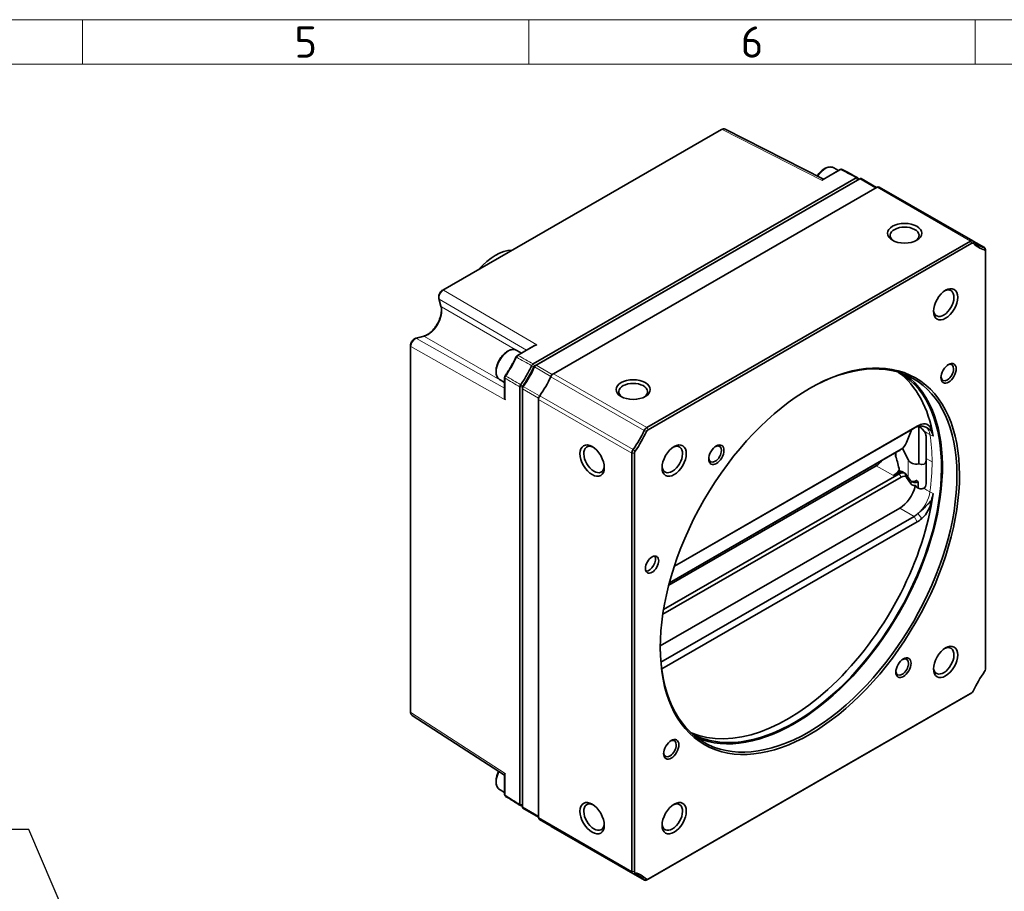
# Model space of a CAD drawing. Header units: millimetres. Extents: x 5 to 415, y 5 to 292.
# Tile 19 of 32: x 203 to 313, y 194 to 292. Entities that reach past the tile are written whole.
import ezdxf

# ---------------------------------------------------------------- set-up
doc = ezdxf.new("R2010")
doc.units = ezdxf.units.MM
for name, color, linetype, lineweight in [('Bemaßung (ISO)', 7, 'Continuous', 25), ('Rahmen (ISO)', 7, 'Continuous', 70), ('Sichtbar (ISO)', 7, 'Continuous', 35), ('Sichtbar schmal (ISO)', 7, 'Continuous', 18), ('Symbol (ISO)', 7, 'Continuous', 25)]:
    doc.layers.add(name, color=color, linetype=linetype, lineweight=lineweight)
doc.styles.add('Bezeichnungstext (ISO)', font='isocpeur.ttf')
doc.styles.add('Notiztext (ISO)', font='isocpeur.ttf')
doc.dimstyles.new('Standard (ISO)', dxfattribs={"dimtxt": 3.5, "dimasz": 2.5, "dimexe": 2, "dimexo": 0, "dimgap": 0.762, "dimtad": 1, "dimtoh": 1, "dimdec": 8, "dimrnd": 1e-08, "dimdsep": 46, "dimtxsty": 'Notiztext (ISO)', "dimcen": 0.09, "dimdle": 10, "dimclrd": 256, "dimclre": 256, "dimclrt": 256, "dimadec": 6, "dimazin": 2, "dimtfac": 0.514286, "dimtdec": 3, "dimtmove": 0, "dimatfit": 3, "dimfxl": 1, "dimtolj": 1, "dimlwd": -1, "dimlwe": -1, "dimarcsym": 0})
doc.dimstyles.new('Standard - Methode 1b (ISO)$7', dxfattribs={"dimtxt": 3.5, "dimasz": 2.5, "dimexe": 2, "dimexo": 0, "dimgap": 0.762, "dimtad": 1, "dimtoh": 1, "dimrnd": 1e-08, "dimdsep": 46, "dimtxsty": 'Notiztext (ISO)', "dimcen": 0.09, "dimdle": 10, "dimclrd": 256, "dimclre": 256, "dimclrt": 256, "dimazin": 2, "dimtfac": 1, "dimtmove": 0, "dimatfit": 3, "dimfxl": 1, "dimtolj": 1, "dimlwd": -1, "dimlwe": -1, "dimarcsym": 0})

# ---------------------------------------------------------------- blocks, each defined once
blk = doc.blocks.new('*D25')
at = {"layer": 'Bemaßung (ISO)', "transparency": 16777216}
for p, q in [((308.29, 171.73), (308.29, 193.47)), ((364.29, 171.73), (364.29, 193.47)), ((310.79, 191.47), (361.79, 191.47))]:
    blk.add_line(p, q, dxfattribs=at)
for points in [[(310.79, 191.88), (310.79, 191.05), (308.29, 191.47)], [(361.79, 191.88), (361.79, 191.05), (364.29, 191.47)]]:
    blk.add_solid(points, dxfattribs=at)
at = {"layer": 'Defpoints', "color": 0, "transparency": 16777216}
for p in [(364.29, 191.47), (308.29, 171.73), (364.29, 171.73)]:
    blk.add_point(p, dxfattribs=at)
at = {"layer": 'Bemaßung (ISO)', "transparency": 16777216, "insert": (334.19, 195.73), "char_height": 3.5, "attachment_point": 1, "style": 'Notiztext (ISO)'}
blk.add_mtext('\\A1;56', dxfattribs=at)
blk = doc.blocks.new('Ränder Basler-A3')
at = {"layer": 'Rahmen (ISO)', "color": 7, "lineweight": 18}
blk.add_line((5, 292), (415, 292), dxfattribs=at)
at = {"layer": 'Rahmen (ISO)', "color": 7, "linetype": 'Continuous', "lineweight": 18}
for p, q in [((210, 292), (210, 287)), ((260, 292), (260, 287)), ((310, 292), (310, 287))]:
    blk.add_line(p, q, dxfattribs=at)
at = {"layer": 'Rahmen (ISO)', "lineweight": 18}
for p, q in [((160, 287), (210, 287)), ((210, 287), (260, 287)), ((260, 287), (310, 287)), ((310, 287), (360, 287))]:
    blk.add_line(p, q, dxfattribs=at)
at = {"layer": 'Rahmen (ISO)', "char_height": 3.5, "attachment_point": 5, "style": 'Bezeichnungstext (ISO)'}
for s, insert in [('\\fISOCPEUR|b0|i0;\\H3.5000;5', (235, 289.5)), ('\\fISOCPEUR|b0|i0;\\H3.5000;6', (285, 289.5))]:
    blk.add_mtext(s, dxfattribs=dict(at, insert=insert))

msp = doc.modelspace()

# ---------------------------------------------------------------- linework, layer by layer
at = {"layer": 'Sichtbar (ISO)'}
for p, q in [((281.56278344, 279.68990671), (250.34678119, 261.71380655)), ((292.99180556, 274.13087), (281.99510299, 279.72355247)), ((292.94657756, 274.10482492), (294.85694003, 275.2049295)), ((294.16272142, 275.39297002), (294.67309954, 275.09906281)), ((296.67635989, 274.28222377), (260.47863674, 253.43734134)), ((260.62000963, 253.19670085), (296.81773279, 274.04158328)), ((260.79724984, 253.29543323), (297.06475665, 274.18050139)), ((298.95000897, 273.19577974), (297.21446631, 274.19521229)), ((299.00435055, 273.22707298), (262.73684374, 252.34200482)), ((309.71904701, 267.22509457), (299.25386665, 273.25159113)), ((309.46953091, 267.20057641), (273.2020241, 246.31550825)), ((273.34344546, 246.07055968), (309.61095226, 266.95562784)), ((311.03073009, 266.4638927), (309.75210557, 267.2002036)), ((311.13476738, 266.23419884), (311.13476738, 266.07132055)), ((311.13476738, 266.07132055), (311.13476738, 219.23404577)), ((249.91198882, 260.77782827), (250.14822807, 259.89450982)), ((248.21226532, 256.54069839), (247.3306084, 256.30612252)), ((246.73712468, 255.46193182), (246.73712468, 214.46513705)), ((258.66596101, 254.95174519), (259.17633913, 254.65783797)), ((258.70423424, 254.38597085), (260.61459671, 255.48607543)), ((260.5851178, 253.17232781), (260.79642944, 253.29495896)), ((256.7696386, 251.65872813), (257.27944582, 251.36514968)), ((257.27944582, 249.71016677), (257.27944582, 251.91839238)), ((259.93412471, 251.92623223), (260.0269583, 252.08702447)), ((258.99064047, 250.86006049), (258.99064047, 204.1034686)), ((259.26973275, 204.10136468), (259.26973275, 250.85795657)), ((259.27343473, 250.65611242), (259.27343473, 250.90042984)), ((259.27343473, 203.81883763), (259.27343473, 250.65611242)), ((261.07160727, 249.45773543), (261.07160727, 202.62046065)), ((303.14687506, 246.25648772), (276.29501189, 230.79352812)), ((276.29564977, 230.7954733), (303.50042845, 246.46166343)), ((303.68754631, 246.46975189), (303.68754631, 242.22855517)), ((302.30197352, 244.62847884), (302.82275059, 245.95624949)), ((304.48927071, 245.3274488), (304.48927071, 242.85552833)), ((275.73921253, 228.92768375), (301.69184204, 243.87280912)), ((301.69457671, 243.87439003), (301.48326508, 243.75175887)), ((301.49449105, 243.67474136), (301.53690913, 243.7828903)), ((302.4691972, 242.73413243), (301.83990173, 243.97619389)), ((271.53678763, 243.43123887), (271.53678763, 196.59396408)), ((271.81963034, 196.59396408), (271.81963034, 243.43123887)), ((301.47971001, 243.7497037), (275.73891295, 228.92656452)), ((304.48927071, 242.85552833), (304.48927071, 240.01339249)), ((275.66805538, 228.65740523), (298.90182006, 242.03684048)), ((301.69184204, 240.76613005), (275.00265257, 225.396848)), ((275.08725937, 225.93515138), (301.47971001, 241.1335529)), ((301.33828865, 241.21499204), (300.83363579, 240.92438179)), ((301.65153579, 241.33176709), (301.49449105, 241.55129548)), ((301.84560917, 241.36017839), (302.12845188, 241.1973001)), ((302.72345285, 240.40713866), (302.23916431, 241.08411188)), ((302.82275059, 239.98518352), (302.30197352, 240.71316303)), ((303.6160474, 239.51278396), (303.6160474, 240.19515501)), ((274.71932848, 221.84087194), (301.54315688, 237.28768739)), ((274.79610883, 220.03804705), (303.14687506, 236.36416751)), ((303.50042845, 235.75179609), (274.87970656, 219.2702185)), ((273.2020241, 195.62758651), (309.46953091, 216.51265467)), ((309.61095226, 216.59472495), (273.34344546, 195.70965679)), ((309.61177267, 216.59519923), (309.47089824, 216.51344512)), ((246.92501304, 214.07209087), (257.27944582, 207.36916135)), ((257.27944582, 207.42207456), (257.27944582, 205.21384895)), ((256.7696386, 205.71257971), (257.27944582, 205.41900126)), ((261.07160727, 202.68146927), (259.3358571, 203.68102132)), ((261.07160727, 202.67561545), (260.64754018, 202.91981945)), ((271.64082492, 196.36427022), (261.17564455, 202.39076679)), ((272.952508, 195.60306836), (262.48732763, 201.62956492))]:
    msp.add_line(p, q, dxfattribs=at)
for centre, major_axis, ratio, start_param, end_param in [((27409.71329559, 16315.45031927), (-38852.29616631, -888.54608023), 0.5608802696, 0.7856033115, 0.7856652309), ((297.06475665, 273.93523726), (0.14970966, 0.25997503), 0.5780931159, 0, 0.783464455), ((299.00435055, 272.81829941), (0.24951611, 0.43329172), 0.5780931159, 0, 0.783464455), ((302.08380058, 267.83281904), (-1.6211, 0), 0.575861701, 2.4494485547, 6.975329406), ((309.46953091, 266.79180285), (0.24951611, 0.43329172), 0.5780931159, 6.1281326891, 7.0666497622), ((309.61095226, 266.71036371), (0.14970966, 0.25997503), 0.5780931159, 6.1281326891, 7.0666497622), ((314.37506325, 273.77187008), (-4.04216091, -7.01932583), 0.5780931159, 6.1281326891, 6.4343705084), ((314.5164846, 273.69043093), (-4.14196736, -7.19264252), 0.5780931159, 6.1281326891, 6.4343705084), ((256.2311078, 260.73374945), (2.96924166, 5.15617145), 0.5780931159, 0.3280481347, 1.2388807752), ((310.78121399, 266.03060098), (0.24951611, 0.43329172), 0.5780931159, 5.4958534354, 6.4343705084), ((310.92263534, 265.94916184), (0.14970966, 0.25997503), 0.5780931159, 5.4958534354, 6.4343705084), ((306.46786262, 260.23941344), (0.80898112, 1.40481841), 0.5780931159, 2.44263112, 6.9821468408), ((291.3357775, 231.41408146), (11.72725697, 20.36471075), 0.5780931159, 2.3584907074, 7.0662872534), ((255.99293004, 254.32168381), (4.04216091, 7.01932583), 0.5780931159, 4.553660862, 4.8672496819), ((255.780798, 254.44384253), (-4.19187058, -7.27930086), 0.5780931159, 1.5799144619, 1.7238133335), ((255.780798, 254.44384253), (-4.19187058, -7.27930086), 0.5780931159, 1.7238133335, 1.7256570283), ((260.79724984, 253.0501691), (0.14970966, 0.25997503), 0.5780931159, 0.783464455, 1.7256570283), ((306.87055687, 252.47487952), (0.50225097, 0.8721729), 0.5780931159, 2.448886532, 6.9758914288), ((255.780798, 254.44384253), (-4.19187058, -7.27930086), 0.5780931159, 1.4139119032, 1.5578107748), ((257.8313114, 253.26348209), (-4.04216091, -7.01932583), 0.5780931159, 1.4157437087, 1.721981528), ((262.73684374, 251.93323125), (-0.24951611, -0.43329172), 0.5780931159, 3.9250571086, 4.8635741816), ((289.70943191, 232.3506316), (-11.65240214, -20.23472323), 0.5780931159, 0.0231653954, 3.1184272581), ((289.70943191, 232.3506316), (-11.72725697, -20.36471075), 0.5780931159, 0.0691278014, 3.0724648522), ((289.00232513, 232.75782732), (11.65240214, 20.23472323), 0.5780931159, 5.6649270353, 6.2156998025), ((255.780798, 254.44384253), (-4.19187058, -7.27930086), 0.5780931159, 1.4120682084, 1.4139119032), ((259.48556676, 250.77827113), (0.14970966, 0.25997503), 0.5780931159, 1.4120682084, 2.3542607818), ((271.67820899, 250.32340334), (-1.6211, 0), 0.575861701, 2.4494485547, 6.975329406), ((261.42516066, 249.66133329), (-0.24951611, -0.43329172), 0.5780931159, 4.5573363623, 5.4958534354), ((268.29649176, 247.23698552), (-4.04216091, -7.01932583), 0.5780931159, 1.4157437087, 1.721981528), ((273.2020241, 245.90673469), (-0.24951611, -0.43329172), 0.5780931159, 3.9250571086, 4.8635741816), ((273.34344546, 245.82529555), (0.14970966, 0.25997503), 0.5780931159, 0.783464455, 1.721981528), ((303.7928241, 246.18637284), (0.93203743, 0.93203743), 0.5187937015, 2.1220108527, 2.270324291), ((303.14687506, 244.17174255), (-1.27253214, -2.20978776), 0.5780931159, 3.6879995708, 3.9250571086), ((303.50042845, 243.9681447), (1.52204825, 2.64307948), 0.5780931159, 0.5464069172, 0.783464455), ((303.67479084, 244.90297041), (0.99806442, 1.73316687), 0.5780931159, 5.5986328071, 6.8295922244), ((268.43791312, 247.15554638), (4.14196736, 7.19264252), 0.5780931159, 4.5573363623, 4.8635741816), ((303.50042845, 243.9681447), (1.27253214, 2.20978776), 0.5780931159, 5.6649270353, 5.9973272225), ((267.29414694, 242.72999774), (0.80898112, -1.40481841), 0.5780931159, 2.44263112, 6.9821468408), ((271.89034102, 243.63483672), (-0.24951611, -0.43329172), 0.5780931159, 4.5573363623, 5.4958534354), ((276.06227103, 242.72999774), (0.80898112, 1.40481841), 0.5780931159, 2.44263112, 6.9821468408), ((280.85743651, 243.34110422), (0.50225097, 0.8721729), 0.5780931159, 2.448886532, 6.9758914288), ((301.69184204, 244.69035625), (0.49903221, 0.86658344), 0.5780931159, 3.9250571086, 4.9659506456), ((272.03176238, 243.55339758), (0.14970966, 0.25997503), 0.5780931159, 1.4157437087, 2.3542607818), ((300.95656482, 242.16166706), (0.54264846, -2.13158616), 0.1784926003, 1.2352847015, 1.9284330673), ((300.83363579, 242.23245719), (0.79845154, 1.3865335), 0.5780931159, 0.1596701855, 0.2791014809), ((303.43927071, 243.06263725), (-1.05, 0), 0.8175471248, 0.3926990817, 1.8095099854), ((298.90182006, 243.34491588), (0.79845154, 1.3865335), 0.5780931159, 3.9250571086, 4.5248959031), ((303.43927071, 243.20560967), (0.93203743, -0.93203743), 0.5187937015, 5.4296719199, 6.7617545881), ((300.83363579, 242.23245719), (0.79845154, 1.3865335), 0.5780931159, 3.9250571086, 4.548851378), ((301.33828865, 240.15218078), (-0.64874188, -1.12655847), 0.5780931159, 3.5773234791, 3.9250571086), ((301.47971001, 240.07074164), (0.64874188, 1.12655847), 0.5780931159, 6.2780137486, 7.0666497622), ((302.15778415, 239.68026471), (-0.44090187, 1.73191376), 0.1784926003, 0.0170646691, 0.2637568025), ((301.69184204, 239.94858292), (0.49903221, 0.86658344), 0.5780931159, 6.0257562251, 7.0666497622), ((301.19686729, 240.23361992), (0.64874188, 1.12655847), 0.5780931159, 0, 0.1890386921), ((302.51133754, 239.47666685), (-0.44090187, 1.73191376), 0.1784926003, 5.8537822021, 6.1060397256), ((301.54315688, 239.37243256), (1.27253214, 2.20978776), 0.5780931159, 3.9250571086, 5.183181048), ((302.34136351, 242.66374418), (-0.61895839, 2.43134047), 0.1784926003, 2.7121895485, 2.8726355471), ((303.5878167, 241.94595953), (-0.91073379, -1.58151477), 0.5780931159, 0.129975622, 0.6562099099), ((303.7928241, 240.87231653), (-0.93203743, -0.93203743), 0.5187937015, 6.197315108, 6.8687453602), ((301.54315688, 239.37243256), (1.27253214, 2.20978776), 0.5780931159, 5.183181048, 5.230765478), ((289.00232513, 232.75782732), (-11.65240214, -20.23472323), 0.5780931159, 0.0674855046, 2.1851871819), ((303.50042845, 238.24531482), (1.27253214, 2.20978776), 0.5780931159, 4.9943796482, 5.3267798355), ((303.67479084, 237.51130635), (-0.99806442, -1.73316687), 0.5780931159, 1.0205219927, 2.2514814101), ((303.14687506, 238.44891268), (1.27253214, 2.20978776), 0.5780931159, 3.9250571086, 4.1621146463), ((303.50042845, 238.24531482), (-1.52204825, -2.64307948), 0.5780931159, 0.783464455, 1.0205219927), ((273.44597594, 231.16691283), (0.52398382, 0.90991261), 0.5780931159, 3.4843319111, 5.9404460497), ((306.46786262, 220.17960432), (0.80898112, 1.40481841), 0.5780931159, 2.44263112, 6.9821468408), ((301.8141185, 219.48705871), (0.50225097, 0.8721729), 0.5780931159, 2.448886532, 6.9758914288), ((314.5164846, 215.50973826), (-4.14196736, -7.19264252), 0.5780931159, 4.5573363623, 4.8635741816), ((310.92263534, 219.11188706), (-0.14970966, -0.25997503), 0.5780931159, 1.4157437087, 2.3542607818), ((309.61095226, 216.83998909), (-0.14970966, -0.25997503), 0.5780931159, 0.783464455, 1.721981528), ((275.80099814, 210.3532834), (0.50225097, 0.8721729), 0.5780931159, 2.448886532, 6.9758914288), ((-112.57483992, -31359.22219144), (-18618.42267291, 34112.2543482), 0.5631125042, 5.4995069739, 5.4995688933), ((267.29414694, 202.67018863), (0.80898112, -1.40481841), 0.5780931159, 2.44263112, 6.9821468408), ((276.06227103, 202.67018863), (0.80898112, 1.40481841), 0.5780931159, 2.44263112, 6.9821468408), ((-27546.53784327, -15359.94661352), (-38803.61213409, 911.99074561), 0.5904325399, 3.9274800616, 3.9274817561), ((259.48556676, 203.94099635), (-0.14970966, -0.25997503), 0.5780931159, 5.4958534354, 6.2831853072), ((255.99293004, 196.37503222), (4.04216091, 7.01932583), 0.5780931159, 6.1244571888, 6.1254770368), ((260.79724984, 203.17979448), (-0.14970966, -0.25997503), 0.5780931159, 6.1244571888, 6.2831853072), ((261.42516066, 202.82405851), (-0.24951611, -0.43329172), 0.5780931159, 5.4958534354, 6.2831853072), ((262.73684374, 202.06285664), (-0.24951611, -0.43329172), 0.5780931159, 6.1406171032, 6.2831853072), ((271.89034102, 196.79756194), (-0.24951611, -0.43329172), 0.5780931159, 5.4958534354, 6.4343705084), ((268.29649176, 189.05629285), (4.04216091, 7.01932583), 0.5780931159, 6.1281326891, 6.4343705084), ((272.03176238, 196.7161228), (-0.14970966, -0.25997503), 0.5780931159, 5.4958534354, 6.4343705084), ((268.43791312, 188.9748537), (4.14196736, 7.19264252), 0.5780931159, 6.1281326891, 6.4343705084), ((273.2020241, 196.03636007), (-0.24951611, -0.43329172), 0.5780931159, 6.1281326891, 7.0666497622), ((273.34344546, 195.95492093), (-0.14970966, -0.25997503), 0.5780931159, 6.1281326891, 7.0666497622)]:
    msp.add_ellipse(centre, major_axis=major_axis, ratio=ratio, start_param=start_param, end_param=end_param, dxfattribs=at)
for centre, major_axis, ratio in [((302.08380058, 268.07808318), (1.9211, 0), 0.575861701), ((306.67999466, 260.11725472), (0.95869078, 1.66479344), 0.5780931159), ((291.47719886, 231.33264232), (11.82706341, 20.53802744), 0.5780931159), ((307.01197823, 252.39344038), (0.60205741, 1.04548959), 0.5780931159), ((271.67820899, 250.56866748), (1.9211, 0), 0.575861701), ((267.08201491, 242.60783903), (0.95869078, -1.66479344), 0.5780931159), ((276.27440307, 242.60783903), (0.95869078, 1.66479344), 0.5780931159), ((280.99885787, 243.25966507), (0.60205741, 1.04548959), 0.5780931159), ((273.79952933, 230.96331497), (0.52398382, 0.90991261), 0.5780931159), ((306.67999466, 220.05744561), (0.95869078, 1.66479344), 0.5780931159), ((301.95553985, 219.40561956), (0.60205741, 1.04548959), 0.5780931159), ((275.94241949, 210.27184426), (0.60205741, 1.04548959), 0.5780931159), ((267.08201491, 202.54802991), (0.95869078, -1.66479344), 0.5780931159), ((276.27440307, 202.54802991), (0.95869078, 1.66479344), 0.5780931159)]:
    msp.add_ellipse(centre, major_axis=major_axis, ratio=ratio, dxfattribs=at)
for points, knots in [([(281.99510299, 279.72355247), (281.96668793, 279.73800375), (281.93648101, 279.74863464), (281.87533102, 279.76206496), (281.84442083, 279.76490383), (281.78378075, 279.76401819), (281.75403615, 279.760326), (281.6963482, 279.74782899), (281.66838409, 279.73903017), (281.61426398, 279.71736001), (281.58809764, 279.70448418), (281.56278344, 279.68990671)], [0.162761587, 0.162761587, 0.162761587, 0.162761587, 0.31337955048, 0.31337955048, 0.46399751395, 0.46399751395, 0.61461547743, 0.61461547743, 0.7652334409, 0.7652334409, 0.91585140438, 0.91585140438, 0.91585140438, 0.91585140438]), ([(294.16272142, 275.39297002), (294.06007781, 275.45207855), (293.94386089, 275.48662386), (293.69290782, 275.50671364), (293.55762268, 275.48845306), (293.27210768, 275.3996191), (293.12166975, 275.32270888), (292.82746257, 275.1181171), (292.68401385, 274.98881268), (292.45592971, 274.73298916), (292.36590704, 274.61519595), (292.28429628, 274.49069375)], [3.9289245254, 3.9289245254, 3.9289245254, 3.9289245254, 4.1963533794, 4.1963533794, 4.4873041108, 4.4873041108, 4.8154134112, 4.8154134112, 5.1534132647, 5.1534132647, 5.4000473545, 5.4000473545, 5.4000473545, 5.4000473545]), ([(295.09941972, 275.21371474), (295.08128407, 275.22334426), (295.06205949, 275.23042059), (295.02383789, 275.23937843), (295.004877, 275.24127629), (294.9691833, 275.24109622), (294.95246768, 275.23907719), (294.92128614, 275.23251704), (294.90686807, 275.22797815), (294.88030328, 275.21741119), (294.86814492, 275.21138197), (294.85694003, 275.2049295)], [0.0016980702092, 0.0016980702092, 0.0016980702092, 0.0016980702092, 0.0032175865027, 0.0032175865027, 0.0047371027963, 0.0047371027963, 0.0062566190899, 0.0062566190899, 0.0077761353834, 0.0077761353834, 0.009295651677, 0.009295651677, 0.009295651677, 0.009295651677]), ([(292.85413584, 273.98851693), (292.88073523, 274.03941257), (292.90932683, 274.08100069), (292.943387, 274.10293302), (292.94497669, 274.10390313), (292.94657636, 274.10482477)], [0, 0, 0, 0, 0.028171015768, 0.028171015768, 0.029541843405, 0.029541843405, 0.029541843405, 0.029541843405]), ([(296.84733354, 274.28054199), (296.83460156, 274.29318608), (296.81941612, 274.30207344), (296.7750963, 274.31463282), (296.74307042, 274.31177956), (296.70052158, 274.29497751), (296.69107511, 274.29048482), (296.68157806, 274.28520276), (296.67984068, 274.28423646), (296.67810129, 274.28324353), (296.67635989, 274.28222377)], [17.1278656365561, 17.1278656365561, 17.1278656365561, 17.1278656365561, 17.1310098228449, 17.1310098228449, 17.136040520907, 17.136040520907, 17.137459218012, 17.137459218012, 17.137459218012, 17.1377187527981, 17.1377187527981, 17.1377187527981, 17.1377187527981]), ([(296.81773279, 274.04158328), (296.81834863, 274.04193792), (296.81896362, 274.04228323), (296.81957778, 274.04261927), (296.82293493, 274.04445618), (296.82627025, 274.04601853), (296.8324934, 274.04844173), (296.83538908, 274.04936165), (296.83823585, 274.05005679)], [-17.1377187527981, -17.1377187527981, -17.1377187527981, -17.1377187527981, -17.137459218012, -17.137459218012, -17.137459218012, -17.136040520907, -17.136040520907, -17.1347844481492, -17.1347844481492, -17.1347844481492, -17.1347844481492]), ([(250.34678119, 261.71380655), (250.28577792, 261.67867711), (250.22960489, 261.63373103), (250.12699083, 261.52957603), (250.08071168, 261.47015389), (250.00168084, 261.3429389), (249.96886539, 261.27523697), (249.91930666, 261.13587514), (249.90262, 261.06423271), (249.88963425, 260.92154866), (249.89313116, 260.8502922), (249.91138716, 260.78009362), (249.91168598, 260.7789606), (249.91198882, 260.77782827)], [-0.9158514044, -0.9158514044, -0.9158514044, -0.9158514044, -0.5528855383, -0.5528855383, -0.1865449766, -0.1865449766, 0.1771568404, 0.1771568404, 0.5434974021, 0.5434974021, 0.9098379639, 0.9098379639, 0.9158514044, 0.9158514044, 0.9158514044, 0.9158514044]), ([(250.14822807, 259.89450982), (250.16783966, 259.82118045), (250.18217284, 259.74128484), (250.19884019, 259.57168098), (250.20133888, 259.4821362), (250.19413673, 259.29499936), (250.18445237, 259.19742208), (250.15276029, 258.99650616), (250.13071169, 258.89315143), (250.07451585, 258.68338103), (250.04031994, 258.57695643), (249.9604912, 258.36396737), (249.91482192, 258.25740552), (249.81314085, 258.04711866), (249.75711006, 257.94340156), (249.6361932, 257.74170277), (249.57130412, 257.64372574), (249.43449816, 257.45621385), (249.36258979, 257.36667222), (249.21385267, 257.19843917), (249.13703778, 257.11972311), (248.9807997, 256.97513925), (248.90138848, 256.90922696), (248.74236429, 256.79171742), (248.66275556, 256.74006536), (248.45576463, 256.62389003), (248.33003212, 256.57203173), (248.21226532, 256.54069839)], [-1.0466043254, -1.0466043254, -1.0466043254, -1.0466043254, -0.8918527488, -0.8918527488, -0.7392421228, -0.7392421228, -0.5867983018, -0.5867983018, -0.4338146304, -0.4338146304, -0.2801861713, -0.2801861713, -0.1260429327, -0.1260429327, 0.0284045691, 0.0284045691, 0.1829235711, 0.1829235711, 0.3372778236, 0.3372778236, 0.4912386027, 0.4912386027, 0.6446150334, 0.6446150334, 0.7973437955, 0.7973437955, 1.0466043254, 1.0466043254, 1.0466043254, 1.0466043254]), ([(247.3306084, 256.30612252), (247.27094887, 256.29024935), (247.2152975, 256.26399), (247.10333281, 256.19241136), (247.04814615, 256.14454231), (246.94851035, 256.03554195), (246.90413401, 255.97435096), (246.82942111, 255.84449895), (246.79900183, 255.77593239), (246.75475385, 255.6355773), (246.74096872, 255.56380163), (246.73735641, 255.48234476), (246.73712468, 255.47213107), (246.73712468, 255.46193182)], [-0.9158514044, -0.9158514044, -0.9158514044, -0.9158514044, -0.5992572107, -0.5992572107, -0.2329896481, -0.2329896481, 0.1333509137, 0.1333509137, 0.4969331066, 0.4969331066, 0.8632736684, 0.8632736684, 0.9158514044, 0.9158514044, 0.9158514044, 0.9158514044]), ([(258.66596101, 254.95174519), (258.56331739, 255.01085371), (258.44710048, 255.04539903), (258.1961474, 255.06548881), (258.06086227, 255.04722823), (257.77534726, 254.95839427), (257.62490934, 254.88148405), (257.33070215, 254.67689227), (257.18725343, 254.54758785), (256.92450016, 254.25287876), (256.80510772, 254.08776028), (256.60072202, 253.73791191), (256.5156199, 253.55334335), (256.38749924, 253.18078008), (256.34462265, 252.99285294), (256.30748652, 252.62963111), (256.31347784, 252.4543765), (256.37993991, 252.13735034), (256.4393843, 251.9942669), (256.59357177, 251.7872211), (256.67560093, 251.71288082), (256.7696386, 251.65872813)], [3.9289245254, 3.9289245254, 3.9289245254, 3.9289245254, 4.1963533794, 4.1963533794, 4.4873041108, 4.4873041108, 4.8154134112, 4.8154134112, 5.1534132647, 5.1534132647, 5.4889125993, 5.4889125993, 5.8229181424, 5.8229181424, 6.1582349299, 6.1582349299, 6.4961803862, 6.4961803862, 6.8255103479, 6.8255103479, 7.070517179, 7.070517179, 7.070517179, 7.070517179]), ([(260.61459642, 255.4860758), (260.61871014, 255.48844428), (260.62285144, 255.49077444), (260.71265077, 255.54016805), (260.80919771, 255.57064242), (260.89924735, 255.58692049)], [0.152554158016, 0.152554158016, 0.152554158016, 0.152554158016, 0.153924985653, 0.153924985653, 0.182096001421, 0.182096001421, 0.182096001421, 0.182096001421]), ([(258.56602596, 254.23148954), (258.49728933, 254.08444591), (258.42578058, 253.93815556), (258.27747665, 253.64761391), (258.20068151, 253.50336267), (258.04208279, 253.21742373), (257.96027925, 253.0757361), (257.79196088, 252.79543893), (257.70544608, 252.65682947), (257.52802043, 252.38319153), (257.4371096, 252.24816313), (257.3441669, 252.11516995)], [3.77837025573, 3.77837025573, 3.77837025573, 3.77837025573, 3.83781848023, 3.83781848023, 3.89726670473, 3.89726670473, 3.95671492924, 3.95671492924, 4.01616315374, 4.01616315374, 4.07561137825, 4.07561137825, 4.07561137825, 4.07561137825]), ([(258.70423424, 254.38597085), (258.69052504, 254.37807625), (258.67802716, 254.36942025), (258.65506479, 254.35118467), (258.64461792, 254.34162821), (258.62516946, 254.32162822), (258.61623327, 254.31123683), (258.59973635, 254.28978864), (258.59209051, 254.27861259), (258.578076, 254.25554065), (258.57171003, 254.24364908), (258.56602596, 254.23148954)], [0, 0, 0, 0, 0.0018591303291, 0.0018591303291, 0.0037182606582, 0.0037182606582, 0.0055773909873, 0.0055773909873, 0.0074365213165, 0.0074365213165, 0.0092956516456, 0.0092956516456, 0.0092956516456, 0.0092956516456]), ([(260.30766309, 253.23874521), (260.22144687, 253.05323943), (260.13133455, 252.87015081), (259.94158653, 252.50515014), (259.84216719, 252.32384024), (259.63584267, 251.96655047), (259.52896474, 251.79054354), (259.30822987, 251.44449406), (259.19485915, 251.27510868), (259.07725191, 251.10761408)], [22.26670606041, 22.26670606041, 22.26670606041, 22.26670606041, 22.32981726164, 22.32981726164, 22.39331902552, 22.39331902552, 22.45656261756, 22.45656261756, 22.5196738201, 22.5196738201, 22.5196738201, 22.5196738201]), ([(259.30009543, 250.94473947), (259.42052871, 251.11625889), (259.53662367, 251.2897145), (259.76266269, 251.64407938), (259.87210884, 251.82431567), (260.08339123, 252.19019092), (260.18519956, 252.3758576), (260.37950713, 252.74962905), (260.4717848, 252.93711719), (260.56007275, 253.12708058)], [-22.5196738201, -22.5196738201, -22.5196738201, -22.5196738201, -22.45656261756, -22.45656261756, -22.39331902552, -22.39331902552, -22.32981726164, -22.32981726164, -22.26670606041, -22.26670606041, -22.26670606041, -22.26670606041]), ([(260.47863674, 253.43734134), (260.45724693, 253.4252285), (260.43613275, 253.40954072), (260.38359456, 253.36086548), (260.35383725, 253.32316883), (260.32305959, 253.27000781), (260.31664394, 253.2578049), (260.31076006, 253.2454005), (260.30971095, 253.24318876), (260.30867856, 253.24097026), (260.30766309, 253.23874521)], [22.2568529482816, 22.2568529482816, 22.2568529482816, 22.2568529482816, 22.259986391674, 22.259986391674, 22.2649999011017, 22.2649999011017, 22.2664478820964, 22.2664478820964, 22.2664478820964, 22.2667060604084, 22.2667060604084, 22.2667060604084, 22.2667060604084]), ([(260.56007275, 253.12708058), (260.56043392, 253.12785769), (260.56080089, 253.12863258), (260.5611736, 253.12940517), (260.56326389, 253.13373819), (260.56553654, 253.13800286), (260.57125896, 253.14778303), (260.57484573, 253.1532196), (260.57867029, 253.15838065)], [-22.2667060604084, -22.2667060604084, -22.2667060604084, -22.2667060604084, -22.2664478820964, -22.2664478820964, -22.2664478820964, -22.2649999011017, -22.2649999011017, -22.2630481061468, -22.2630481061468, -22.2630481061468, -22.2630481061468]), ([(260.59698215, 253.17921308), (260.59737242, 253.17958482), (260.59776375, 253.17995343), (260.60521633, 253.18689503), (260.61257433, 253.19241915), (260.62000963, 253.19670085)], [-22.2601605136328, -22.2601605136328, -22.2601605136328, -22.2601605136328, -22.259986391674, -22.259986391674, -22.2568529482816, -22.2568529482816, -22.2568529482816, -22.2568529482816]), ([(257.3441669, 252.11516995), (257.33647625, 252.10416526), (257.32938097, 252.09273452), (257.3164731, 252.06919838), (257.31066961, 252.05712936), (257.30029581, 252.03206602), (257.29575982, 252.01914264), (257.28816352, 251.99241592), (257.28506079, 251.97846562), (257.28070351, 251.9493479), (257.27944582, 251.93418051), (257.27944582, 251.91839238)], [0, 0, 0, 0, 0.0018591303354, 0.0018591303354, 0.0037182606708, 0.0037182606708, 0.0055773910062, 0.0055773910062, 0.0074365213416, 0.0074365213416, 0.009295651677, 0.009295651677, 0.009295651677, 0.009295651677]), ([(259.07725191, 251.10761408), (259.06788467, 251.09446762), (259.05912099, 251.08080867), (259.02724277, 251.02545204), (259.00945268, 250.98079695), (258.9935153, 250.91086488), (258.99046269, 250.88468789), (258.99064047, 250.86006049)], [22.519673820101, 22.519673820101, 22.519673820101, 22.519673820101, 22.5213784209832, 22.5213784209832, 22.5263929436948, 22.5263929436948, 22.5295270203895, 22.5295270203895, 22.5295270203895, 22.5295270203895]), ([(259.26973275, 250.85795657), (259.26973275, 250.86655316), (259.27084615, 250.87570425), (259.27315304, 250.88570376), (259.27329186, 250.88628885), (259.27343473, 250.88687475)], [-22.5295270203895, -22.5295270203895, -22.5295270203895, -22.5295270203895, -22.5263929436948, -22.5263929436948, -22.5261984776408, -22.5261984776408, -22.5261984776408, -22.5261984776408]), ([(259.28228649, 250.91298176), (259.28484741, 250.91888179), (259.28776579, 250.92471256), (259.29380145, 250.93530585), (259.29684542, 250.94011085), (259.30009543, 250.94473947)], [-22.5233317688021, -22.5233317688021, -22.5233317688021, -22.5233317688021, -22.5213784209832, -22.5213784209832, -22.519673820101, -22.519673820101, -22.519673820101, -22.519673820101]), ([(257.33437095, 249.41238369), (257.30347657, 249.49856538), (257.28161595, 249.59745128), (257.27949814, 249.70017937), (257.27944573, 249.70517579), (257.27944529, 249.71016685)], [0, 0, 0, 0, 0.028171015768, 0.028171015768, 0.029612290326, 0.029612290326, 0.029612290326, 0.029612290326]), ([(305.08154138, 245.88082241), (305.07119567, 245.89225906), (305.06075886, 245.90356705), (304.86799002, 246.10825347), (304.65826964, 246.2598256), (304.31481953, 246.41786387), (304.16055251, 246.46433561), (303.85453272, 246.49629024), (303.70306619, 246.48139443), (303.57032657, 246.44203357)], [-0.20828597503, -0.20828597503, -0.20828597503, -0.20828597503, -0.2032409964, -0.2032409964, -0.11587392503, -0.11587392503, -0.05793696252, -0.05793696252, 0, 0, 0, 0]), ([(303.68762711, 246.46971553), (303.7369908, 246.43456126), (303.78683996, 246.39686938), (303.9718702, 246.24670677), (304.10395815, 246.11776008), (304.21992312, 245.9674066), (304.23004374, 245.95391414), (304.24009995, 245.94007664)], [0.033057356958, 0.033057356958, 0.033057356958, 0.033057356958, 0.052017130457, 0.052017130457, 0.104034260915, 0.104034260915, 0.108994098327, 0.108994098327, 0.108994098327, 0.108994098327]), ([(304.24009995, 245.94007664), (304.3100208, 245.84386443), (304.37407915, 245.73654635), (304.46539096, 245.5217562), (304.48927071, 245.41476465), (304.48927071, 245.3274488)], [0.111313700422, 0.111313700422, 0.111313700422, 0.111313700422, 0.146740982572, 0.146740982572, 0.184727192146, 0.184727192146, 0.184727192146, 0.184727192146]), ([(301.12300312, 242.99858345), (301.1200425, 243.00764208), (301.11714104, 243.01670035), (301.09278407, 243.09454313), (301.074971, 243.1630425), (301.05013853, 243.29440735), (301.04307663, 243.35728523), (301.04307663, 243.44705078), (301.04528113, 243.47597306), (301.0493923, 243.50190485)], [0.523475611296, 0.523475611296, 0.523475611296, 0.523475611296, 0.526257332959, 0.526257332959, 0.547389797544, 0.547389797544, 0.568522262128, 0.568522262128, 0.580329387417, 0.580329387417, 0.580329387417, 0.580329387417]), ([(303.6160474, 240.19515501), (303.57055212, 240.19302037), (303.52553381, 240.18718833), (303.3242932, 240.1636854), (303.16374122, 240.15959709), (302.95987489, 240.20270197), (302.87899405, 240.23921708), (302.82399183, 240.28931226), (302.82336953, 240.28988368), (302.82275059, 240.29045665)], [0.5466170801, 0.5466170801, 0.5466170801, 0.5466170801, 0.56044215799, 0.56044215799, 0.62040500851, 0.62040500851, 0.66826089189, 0.66826089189, 0.6688115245, 0.6688115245, 0.6688115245, 0.6688115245]), ([(303.6160643, 239.5127816), (303.53485807, 239.57482695), (303.4543061, 239.64648182), (303.34541985, 239.75867101), (303.31397202, 239.79297166), (303.28329514, 239.82832049)], [0.024834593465, 0.024834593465, 0.024834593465, 0.024834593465, 0.059147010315, 0.059147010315, 0.073465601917, 0.073465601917, 0.073465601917, 0.073465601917]), ([(303.6160474, 240.19515501), (303.60229297, 240.21164167), (303.58846155, 240.22783486), (303.53991402, 240.2824177), (303.49735302, 240.33008523), (303.43927071, 240.36353261), (303.43448619, 240.36628783), (303.42940409, 240.36903189), (303.4240414, 240.37168852)], [-0.034415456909, -0.034415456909, -0.034415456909, -0.034415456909, -0.024642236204, -0.024642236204, 0, 0, 0, 0.002029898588, 0.002029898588, 0.002029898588, 0.002029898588]), ([(304.24009995, 239.51563298), (304.23004374, 239.51008015), (304.21992312, 239.50493355), (304.10395815, 239.45044151), (303.9718702, 239.43380089), (303.7628056, 239.46385744), (303.68841092, 239.4848212), (303.6160643, 239.5127816)], [0.248044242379, 0.248044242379, 0.248044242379, 0.248044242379, 0.253004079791, 0.253004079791, 0.305021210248, 0.305021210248, 0.333200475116, 0.333200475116, 0.333200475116, 0.333200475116]), ([(304.48927071, 240.01339249), (304.48927071, 239.89764455), (304.46539096, 239.78563051), (304.37407915, 239.61569493), (304.3100208, 239.55424183), (304.24009995, 239.51563298)], [0.199183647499, 0.199183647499, 0.199183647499, 0.199183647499, 0.237169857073, 0.237169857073, 0.272597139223, 0.272597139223, 0.272597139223, 0.272597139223]), ([(303.57032657, 236.66632067), (303.62184446, 236.71037859), (303.67500989, 236.75628261), (303.87123787, 236.92741138), (304.01934209, 237.05993244), (304.3432758, 237.35999811), (304.54370844, 237.55481674), (304.85543807, 237.88676735), (304.97529475, 238.02316503), (305.08154138, 238.15364187)], [0.87934522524, 0.87934522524, 0.87934522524, 0.87934522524, 0.90035343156, 0.90035343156, 0.95576238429, 0.95576238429, 1.03313871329, 1.03313871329, 1.08648507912, 1.08648507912, 1.08648507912, 1.08648507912]), ([(246.73712468, 214.46513705), (246.73712468, 214.43577036), (246.73903694, 214.40651926), (246.74731841, 214.34851772), (246.7536888, 214.31975595), (246.7717635, 214.26326839), (246.78348353, 214.23552723), (246.81317815, 214.18231601), (246.83118889, 214.15684917), (246.8736484, 214.11041802), (246.89811549, 214.08950296), (246.92501304, 214.07209087)], [-0.91585140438, -0.91585140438, -0.91585140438, -0.91585140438, -0.76446439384, -0.76446439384, -0.61307738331, -0.61307738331, -0.46169037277, -0.46169037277, -0.31030336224, -0.31030336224, -0.1589163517, -0.1589163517, -0.1589163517, -0.1589163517]), ([(256.61258345, 207.8008539), (256.54982081, 207.67686522), (256.49574151, 207.54939038), (256.38749924, 207.23463166), (256.34462265, 207.04670452), (256.30748652, 206.6834827), (256.31347784, 206.50822808), (256.37993991, 206.19120193), (256.4393843, 206.04811849), (256.59357177, 205.84107268), (256.67560093, 205.76673241), (256.7696386, 205.71257971)], [5.5927604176, 5.5927604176, 5.5927604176, 5.5927604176, 5.8229181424, 5.8229181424, 6.1582349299, 6.1582349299, 6.4961803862, 6.4961803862, 6.8255103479, 6.8255103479, 7.070517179, 7.070517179, 7.070517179, 7.070517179]), ([(257.27944529, 207.4220758), (257.27944573, 207.42402775), (257.27949814, 207.42599692), (257.28161595, 207.46681496), (257.30347657, 207.51261251), (257.33437095, 207.56129882)], [0.152483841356, 0.152483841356, 0.152483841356, 0.152483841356, 0.153925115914, 0.153925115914, 0.182096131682, 0.182096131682, 0.182096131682, 0.182096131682]), ([(257.27944582, 205.21384895), (257.27944582, 205.20087912), (257.28029197, 205.18729313), (257.28440978, 205.15891389), (257.28768621, 205.14410985), (257.29761036, 205.11372217), (257.30423637, 205.09817921), (257.32199983, 205.06705252), (257.33317903, 205.05151663), (257.36019931, 205.02279026), (257.37604401, 205.0096336), (257.39356595, 204.99872606)], [0, 0, 0, 0, 0.0015272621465, 0.0015272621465, 0.0030545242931, 0.0030545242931, 0.0045817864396, 0.0045817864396, 0.0061090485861, 0.0061090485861, 0.0076363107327, 0.0076363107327, 0.0076363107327, 0.0076363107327]), ([(258.99064047, 204.1034686), (258.99046269, 204.07905697), (258.99351431, 204.05669579), (259.00944499, 204.00553588), (259.02722737, 203.98126813), (259.05787826, 203.96275692), (259.06523849, 203.95941938), (259.07303801, 203.95692267), (259.07442849, 203.95647757), (259.07583316, 203.95605911), (259.07725191, 203.95566744)], [5.4814284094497, 5.4814284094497, 5.4814284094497, 5.4814284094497, 5.484561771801, 5.484561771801, 5.489575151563, 5.489575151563, 5.4910233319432, 5.4910233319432, 5.4910233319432, 5.4912815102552, 5.4912815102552, 5.4912815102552, 5.4912815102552]), ([(259.27343473, 204.07671015), (259.27329142, 204.07713282), (259.27315217, 204.07755938), (259.27084578, 204.08490217), (259.26973275, 204.09276809), (259.26973275, 204.10136468)], [-5.484756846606, -5.484756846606, -5.484756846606, -5.484756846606, -5.484561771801, -5.484561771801, -5.4814284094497, -5.4814284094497, -5.4814284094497, -5.4814284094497])]:
    msp.add_open_spline(points, degree=3, knots=knots, dxfattribs=at)
for points in [[(296.99691793, 274.14125285), (296.94577191, 274.18554167), (296.89595809, 274.23192176), (296.84733354, 274.28054199)], [(259.07725191, 203.95566744), (259.14393643, 203.93749839), (259.20932265, 203.91713093), (259.27355855, 203.89452921)]]:
    msp.add_open_spline(points, degree=3, dxfattribs=at)
for points, weights in [([(260.0269583, 252.08702447), (259.98126697, 252.00621058), (259.93412471, 251.92623223)], [1.00000000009, 1.00006107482, 1.00000000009]), ([(302.1318112, 241.19534554), (302.25665367, 240.77651436), (302.30197352, 240.71316303)], [1, 1.13111822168, 1])]:
    msp.add_rational_spline(points, weights, degree=2, dxfattribs=at)
at = {"layer": 'Sichtbar schmal (ISO)'}
for p, q in [((250.44288565, 261.70607509), (281.65888791, 279.68217525)), ((292.85413584, 273.98851693), (281.65888791, 279.68217525)), ((292.85413584, 273.98851693), (294.95304449, 275.19719804)), ((296.67635989, 274.28222377), (296.81773279, 274.04158328)), ((296.84733354, 274.28054199), (296.87391964, 274.07060567)), ((298.86238119, 273.14531826), (297.06475665, 274.18050139)), ((309.46953091, 267.20057641), (299.00435055, 273.22707298)), ((309.46953091, 267.20057641), (309.61095226, 266.95562784)), ((309.75473628, 267.19762071), (309.78207549, 266.95385442)), ((310.99015871, 266.48067477), (309.76786163, 267.18454884)), ((310.99015871, 266.48067477), (311.04800218, 266.21920611)), ((250.44288565, 261.70607509), (260.89924735, 255.58692049)), ((249.96494059, 260.71069098), (259.74672808, 254.98630313)), ((250.20117985, 259.82737252), (249.96494059, 260.71069098)), ((259.17861817, 254.65915039), (250.20117985, 259.82737252)), ((247.41491993, 256.29393295), (248.29657685, 256.52850883)), ((257.27944582, 250.70750947), (247.41491993, 256.29393295)), ((248.29657685, 256.52850883), (257.27944582, 251.35716031)), ((257.33437095, 249.41238369), (246.79204981, 255.38265241)), ((246.79204981, 214.38585764), (246.79204981, 255.38265241)), ((258.8003387, 254.37823939), (260.89924735, 255.58692049)), ((260.30766309, 253.23874521), (260.56007275, 253.12708058)), ((260.47863674, 253.43734134), (260.62000963, 253.19670085)), ((260.62566699, 253.09558034), (260.5851178, 253.17232781)), ((262.46434415, 252.03675658), (260.62566699, 253.09558034)), ((262.6161833, 252.24797912), (260.79724984, 253.29543323)), ((257.33437095, 249.41238369), (257.33437095, 251.83911297)), ((272.91681873, 245.98407485), (262.45163837, 252.01057142)), ((273.2020241, 246.31550825), (262.73684374, 252.34200482)), ((259.26973275, 250.85795657), (258.99064047, 250.86006049)), ((259.07725191, 251.10761408), (259.30009543, 250.94473947)), ((259.27343473, 250.90042984), (259.36082973, 250.90482158)), ((261.09258662, 249.60853251), (259.27343473, 250.65611242)), ((261.19947016, 249.84601898), (259.36082973, 250.90482158)), ((271.53678763, 243.43123887), (261.07160727, 249.45773543)), ((271.6813963, 243.84426398), (261.21621594, 249.87076054)), ((272.91681873, 245.98407485), (273.17232224, 245.87169965)), ((273.2020241, 246.31550825), (273.34344546, 246.07055968)), ((303.50042845, 246.46166343), (303.14687506, 246.25648772)), ((304.00690967, 246.68359082), (303.57032657, 246.44203357)), ((304.59365069, 245.73648031), (304.24009995, 245.94007664)), ((304.92428677, 245.54608435), (304.59366208, 245.73647844)), ((305.27784016, 245.34248649), (304.92428677, 245.54608435)), ((271.6813963, 243.84426398), (271.90639554, 243.67905393)), ((301.69184204, 243.87280912), (301.47971001, 243.7497037)), ((271.53678763, 243.43123887), (271.81963034, 243.43123887)), ((301.12300312, 243.54428986), (301.12300312, 242.99858345)), ((302.4691972, 242.73413243), (302.4691972, 240.76255543)), ((305.15971508, 242.46944509), (304.48927071, 242.85552833)), ((300.83363579, 240.92438179), (298.90182006, 242.03684048)), ((301.33828865, 241.21499204), (301.47971001, 241.1335529)), ((301.69184204, 240.76613005), (301.47971001, 241.1335529)), ((302.82275059, 239.98518352), (302.82275059, 240.29045665)), ((304.59365069, 239.31203665), (304.24009995, 239.51563298)), ((304.92428677, 239.12165754), (304.59366208, 239.31205163)), ((305.27784016, 238.91805968), (304.92428677, 239.12165754)), ((303.14687506, 236.36416751), (301.54315688, 237.28768739)), ((303.50042845, 235.75179609), (303.14687506, 236.36416751)), ((304.00690967, 236.11319496), (303.57032657, 236.66632067)), ((309.46953091, 216.51265467), (309.61095226, 216.59472495)), ((246.79204981, 214.38585764), (257.33437095, 207.56129882)), ((257.33437095, 205.13456954), (257.33437095, 207.56129882)), ((258.99064047, 204.1034686), (259.26973275, 204.10136468)), ((259.07725191, 203.95566744), (259.27343473, 204.03831907)), ((261.07160727, 202.78333893), (259.27343473, 203.81883763)), ((261.07160727, 202.67996733), (260.62566699, 202.93676726)), ((271.53678763, 196.59396408), (261.07160727, 202.62046065)), ((271.53678763, 196.59396408), (271.81963034, 196.59396408)), ((272.91681873, 195.63054221), (271.6565199, 196.35630004)), ((271.6813963, 196.34748816), (271.90639554, 196.44607853)), ((272.91681873, 195.63054221), (273.17232224, 195.71143021)), ((273.34344546, 195.70965679), (273.2020241, 195.62758651))]:
    msp.add_line(p, q, dxfattribs=at)
for centre, major_axis, ratio, start_param, end_param in [((281.66258988, 279.51659002), (-0.09980644, 0.17331669), 0.5780931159, 5.525900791, 6.2831853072), ((281.66227405, 279.10749446), (0.34047798, 0.61198704), 0.5764620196, 0.0214611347, 0.7745509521), ((293.21456022, 273.74646149), (0.9481612, 1.64650853), 0.5780931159, 0, 1.4732206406), ((294.95674647, 275.03161281), (-0.09980644, 0.17331669), 0.5780931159, 5.525900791, 6.2831853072), ((250.44690347, 261.13175806), (0.35057453, 0.60589214), 0.5882488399, 0.7851735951, 2.6168764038), ((250.44658763, 261.54048987), (-0.09980644, 0.17331669), 0.5780931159, 5.525900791, 6.2831853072), ((250.1051983, 260.82950121), (-0.19320949, -0.05167295), 0.7058611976, 0, 0.5899654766), ((248.70112368, 258.49583267), (1.09788196, 1.90647719), 0.5751497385, 3.6638511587, 5.7570598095), ((250.34143756, 259.94618276), (-0.19320949, -0.05167295), 0.7058611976, 0, 0.5899654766), ((247.29079927, 255.6652343), (0.34803753, 0.60735339), 0.5882432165, 0.5208112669, 2.3525140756), ((247.38203191, 256.11284649), (-0.05142351, 0.19327603), 0.7074390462, 5.6963755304, 6.2831853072), ((248.26368883, 256.34742237), (-0.05142351, 0.19327603), 0.7074390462, 5.6963755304, 6.2831853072), ((246.93712468, 255.46193182), (-0.2, 0), 0.575861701, 0, 0.7592182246), ((257.71779981, 253.30523666), (-0.9481612, -1.64650853), 0.5780931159, 3.1415926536, 6.2831853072), ((253.98600074, 255.47718607), (4.07620514, 7.07844458), 0.5780931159, 4.5618347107, 4.8590758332), ((258.74720765, 254.14679482), (-0.18118169, 0.08469472), 0.1192634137, 0, 0.9231243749), ((258.80404068, 254.21265416), (-0.09980644, 0.17331669), 0.5780931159, 5.525900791, 6.2831853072), ((257.47944582, 251.91839238), (-0.2, 0), 0.575861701, 0, 0.7592182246), ((257.50810157, 252.00060369), (-0.16393466, 0.11456625), 0.1223843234, 5.3603350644, 6.2831853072), ((303.14686491, 244.17173671), (1.27253214, 2.20978776), 0.5780931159, 5.6649311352, 6.2283392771), ((288.64877174, 232.96135645), (-11.65240214, -20.23472323), 0.5780931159, 2.3542643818, 2.5233379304), ((288.64877174, 232.9614939), (-11.65240214, -20.23472323), 0.5780931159, 2.1851836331, 2.3542571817), ((303.14686491, 238.44890684), (-1.27253214, -2.20978776), 0.5780931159, 1.0205274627, 2.185183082), ((246.93712468, 214.46513705), (-0.2, 0), 0.575861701, 0, 0.7592182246), ((247.29079927, 214.66916986), (-0.3584208, -0.60165473), 0.5764998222, 5.5047753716, 6.2617104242), ((257.71779981, 207.35908824), (-0.9481612, -1.64650853), 0.5780931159, 4.8036246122, 6.2831853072), ((257.47944582, 205.21384895), (-0.2, 0), 0.575861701, 0, 0.7592182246)]:
    msp.add_ellipse(centre, major_axis=major_axis, ratio=ratio, start_param=start_param, end_param=end_param, dxfattribs=at)
for points, knots in [([(294.95304449, 275.19719804), (294.97406513, 275.2095122), (294.99545222, 275.2182134), (295.04690371, 275.2294293), (295.07564569, 275.22632897), (295.09941999, 275.213714)], [-0.009295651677, -0.009295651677, -0.009295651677, -0.009295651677, -0.0062961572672, -0.0062961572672, -0.0016980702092, -0.0016980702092, -0.0016980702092, -0.0016980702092]), ([(258.6298396, 254.18066136), (258.64226694, 254.20774327), (258.65755002, 254.23446113), (258.70216706, 254.2982594), (258.73445278, 254.33213698), (258.77894379, 254.36519128), (258.78966169, 254.3721953), (258.8003387, 254.37823939)], [-0.0092956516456, -0.0092956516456, -0.0092956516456, -0.0092956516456, -0.0062961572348, -0.0062961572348, -0.0014969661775, -0.0014969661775, 0, 0, 0, 0]), ([(257.33437095, 251.83911297), (257.33418931, 251.86374263), (257.33731528, 251.89057601), (257.35366181, 251.96146207), (257.37173836, 252.00630963), (257.40357899, 252.06096019), (257.4117369, 252.07362252), (257.42033818, 252.08574692)], [-0.009295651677, -0.009295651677, -0.009295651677, -0.009295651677, -0.0062961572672, -0.0062961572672, -0.0014969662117, -0.0014969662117, 0, 0, 0, 0]), ([(303.6160643, 239.5127816), (303.5550416, 239.53691524), (303.4954571, 239.56598164), (303.37937776, 239.63282728), (303.31892168, 239.67344088), (303.25885467, 239.71916428)], [0.333200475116, 0.333200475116, 0.333200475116, 0.333200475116, 0.357038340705, 0.357038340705, 0.382448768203, 0.382448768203, 0.382448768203, 0.382448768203]), ([(257.39362315, 204.99872458), (257.3807156, 205.0067638), (257.36954672, 205.01769523), (257.34987409, 205.04733354), (257.34227851, 205.06699909), (257.33549705, 205.10365337), (257.33425366, 205.11880761), (257.33437095, 205.13456954)], [-0.0076363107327, -0.0076363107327, -0.0076363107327, -0.0076363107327, -0.005035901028, -0.005035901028, -0.0019368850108, -0.0019368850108, 0, 0, 0, 0])]:
    msp.add_open_spline(points, degree=3, knots=knots, dxfattribs=at)
for points, degree in [([(294.95304449, 275.19719804), (295.52746565, 274.89219639), (296.10190404, 274.58720492), (296.67635989, 274.28222377)], 3), ([(258.6298396, 254.18066136), (259.18913242, 253.86670144), (259.748407, 253.55272946), (260.30766309, 253.23874521)], 3), ([(260.47863674, 253.43734134), (259.91922191, 253.75098404), (259.35978915, 254.06461667), (258.8003387, 254.37823939)], 3), ([(257.33437095, 251.83911297), (257.88646102, 251.51274173), (258.43855086, 251.18639081), (258.99064047, 250.86006049)], 3), ([(259.07725191, 251.10761408), (258.52494595, 251.43363628), (257.97264139, 251.75968066), (257.42033818, 252.08574692)], 3), ([(284.44537103, 233.94025268), (284.47640651, 233.95588308), (284.50858063, 233.97440372)], 2), ([(284.50858063, 233.97440372), (284.54027725, 233.99266392), (284.57100812, 234.01260249)], 2), ([(258.99064047, 204.1034686), (258.43855086, 204.44718915), (257.88646102, 204.79088937), (257.33437095, 205.13456954)], 3), ([(259.27343473, 203.88481473), (259.26172491, 203.89209678), (259.25001509, 203.89937884), (259.23830527, 203.90666089)], 3)]:
    msp.add_open_spline(points, degree=degree, dxfattribs=at)

# ---------------------------------------------------------------- block references
msp.add_blockref('Ränder Basler-A3', (0, 0))

# ---------------------------------------------------------------- dimensions: what is measured, and where the dimension line sits
at = {"layer": 'Bemaßung (ISO)'}
dim = msp.add_linear_dim(base=(364.2901633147, 191.4667269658), p1=(308.2901633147, 171.7306259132), p2=(364.2901633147, 171.7306259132), angle=180, dimstyle='Standard (ISO)', override={"dimgap": 0.762, "dimtoh": 0, "dimdec": 8, "dimtol": 0, "dimlim": 0, "dimtp": 0, "dimtm": 0, "dimtdec": 3, "dimtofl": 0, "dimatfit": 1}, dxfattribs=at)
dim.commit()
dim.dimension.update_dxf_attribs({"geometry": '*D25', "text_midpoint": (336.2901633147, 191.4667269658), "dimtype": 160})

# ---------------------------------------------------------------- leaders
at = {"layer": 'Symbol (ISO)', "annotation_type": 0, "has_hookline": 1, "hookline_direction": 1, "text_width": 46.89999772}
msp.add_leader([(217.58853572, 169.59357919), (203.97885099, 201.28579922), (201.47885099, 201.28579922)], dimstyle='Standard - Methode 1b (ISO)$7', override={"dimtad": 0}, dxfattribs=at)

doc.saveas('drawing.dxf')
